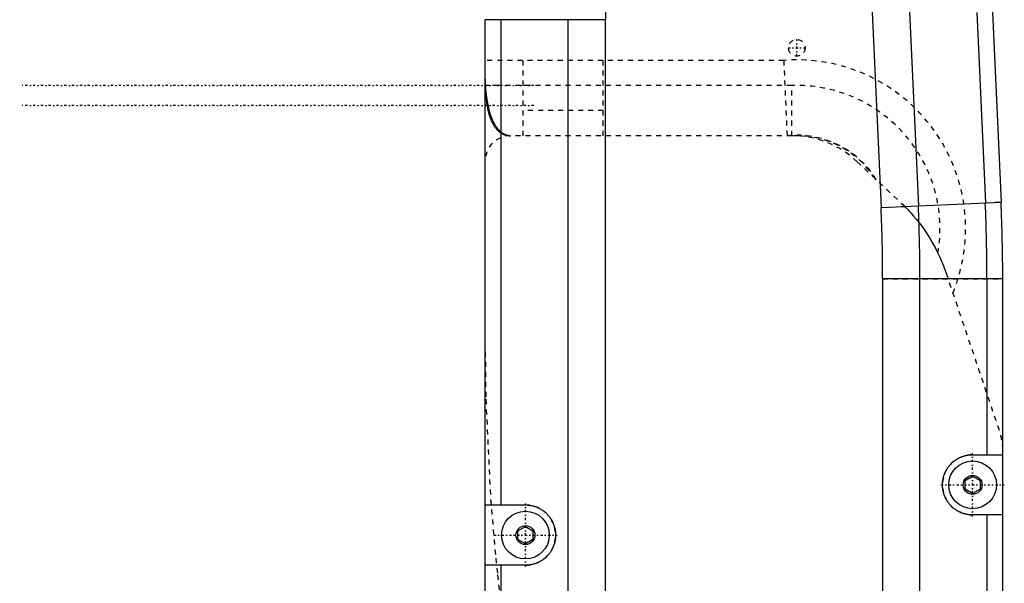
# Model space of a CAD drawing. Extents: x -152 to 484, y -5 to 754.
# Tile 8 of 14: x -67 to 129, y 442 to 555. Entities that reach past the tile are written whole.
import ezdxf

# ---------------------------------------------------------------- set-up
doc = ezdxf.new("R2010")
doc.units = 0
doc.linetypes.add('CENTER', pattern=[1.5, 0.45, -0.5, 0.05, -0.5])
doc.linetypes.add('DASHED', pattern=[2, 1, -1])
for name, color, linetype in [('AM_0', 7, 'CONTINUOUS'), ('AM_3', 7, 'DASHED'), ('AM_7', 7, 'CENTER')]:
    doc.layers.add(name, color=color, linetype=linetype)

msp = doc.modelspace()

# ---------------------------------------------------------------- linework, layer by layer
at = {"layer": 'AM_0', "color": 7, "linetype": 'CONTINUOUS'}
for p, q in [((104.87, 517.21), (101.22, 597.15)), ((112.29, 517.55), (108.71, 595.71)), ((128.75, 518.3), (125.36, 592.33)), ((49.9, 554.6), (26, 554.6)), ((26, 362.4), (26, 554.6)), ((29.14, 458), (29.14, 554.6)), ((42.48, 362.4), (42.48, 554.6)), ((49.9, 362.4), (49.9, 554.6)), ((125.61, 518.16), (123.88, 556)), ((104.78, 517.2), (128.75, 518.3)), ((129, 503), (105.09, 503)), ((105.1, 437.8), (105.1, 503)), ((112.52, 437.8), (112.52, 503)), ((125.86, 468), (125.86, 503)), ((129, 437.8), (129, 503)), ((123, 468), (129, 468)), ((121.5, 462.87), (123, 463.73)), ((121.5, 461.13), (121.5, 462.87)), ((123, 463.73), (124.5, 462.87)), ((124.5, 462.87), (124.5, 461.13)), ((123, 460.27), (121.5, 461.13)), ((124.5, 461.13), (123, 460.27)), ((26, 458), (34, 458)), ((129, 456), (123, 456)), ((125.86, 437.8), (125.86, 456)), ((32.5, 452.87), (34, 453.73)), ((32.5, 451.13), (32.5, 452.87)), ((34, 453.73), (35.5, 452.87)), ((35.5, 452.87), (35.5, 451.13)), ((34, 450.27), (32.5, 451.13)), ((35.5, 451.13), (34, 450.27)), ((34, 446), (26, 446)), ((29.14, 362.4), (29.14, 446))]:
    msp.add_line(p, q, dxfattribs=at)
for points in [[(123, 456, 0), (122.91, 456, 0), (122.74, 456.01, 0), (122.56, 456.02, 0), (122.48, 456.02, 0), (122.39, 456.03, 0), (122.22, 456.05, 0), (122.04, 456.08, 0), (121.87, 456.11, 0), (121.7, 456.14, 0), (121.53, 456.18, 0), (121.45, 456.2, 0), (121.36, 456.23, 0), (121.2, 456.28, 0), (121.03, 456.33, 0), (120.87, 456.39, 0), (120.7, 456.46, 0), (120.54, 456.53, 0), (120.46, 456.56, 0), (120.39, 456.6, 0), (120.23, 456.68, 0), (120.08, 456.76, 0), (120, 456.8, 0), (119.92, 456.85, 0), (119.78, 456.94, 0), (119.63, 457.04, 0), (119.56, 457.09, 0), (119.49, 457.14, 0), (119.35, 457.24, 0), (119.21, 457.35, 0), (119.08, 457.46, 0), (118.95, 457.58, 0), (118.82, 457.7, 0), (118.76, 457.76, 0), (118.7, 457.82, 0), (118.58, 457.95, 0), (118.46, 458.08, 0), (118.35, 458.21, 0), (118.24, 458.35, 0), (118.14, 458.49, 0), (118.09, 458.56, 0), (118.04, 458.63, 0), (117.94, 458.78, 0), (117.85, 458.92, 0), (117.76, 459.08, 0), (117.68, 459.23, 0), (117.6, 459.39, 0), (117.56, 459.46, 0), (117.53, 459.54, 0), (117.46, 459.7, 0), (117.39, 459.87, 0), (117.33, 460.03, 0), (117.28, 460.2, 0), (117.23, 460.36, 0), (117.2, 460.45, 0), (117.18, 460.53, 0), (117.14, 460.7, 0), (117.11, 460.87, 0), (117.08, 461.04, 0), (117.05, 461.22, 0), (117.03, 461.39, 0), (117.02, 461.48, 0), (117.02, 461.56, 0), (117.01, 461.74, 0), (117, 461.91, 0), (117, 462, 0), (117, 462.09, 0), (117.01, 462.26, 0), (117.02, 462.44, 0), (117.02, 462.52, 0), (117.03, 462.61, 0), (117.05, 462.78, 0), (117.08, 462.96, 0), (117.11, 463.13, 0), (117.14, 463.3, 0), (117.18, 463.47, 0), (117.2, 463.55, 0), (117.23, 463.64, 0), (117.28, 463.8, 0), (117.33, 463.97, 0), (117.39, 464.13, 0), (117.46, 464.3, 0), (117.53, 464.46, 0), (117.56, 464.54, 0), (117.6, 464.61, 0), (117.68, 464.77, 0), (117.76, 464.92, 0), (117.85, 465.08, 0), (117.94, 465.22, 0), (118.04, 465.37, 0), (118.09, 465.44, 0), (118.14, 465.51, 0), (118.24, 465.65, 0), (118.35, 465.79, 0), (118.46, 465.92, 0), (118.58, 466.05, 0), (118.7, 466.18, 0), (118.76, 466.24, 0), (118.82, 466.3, 0), (118.95, 466.42, 0), (119.08, 466.54, 0), (119.21, 466.65, 0), (119.35, 466.76, 0), (119.49, 466.86, 0), (119.56, 466.91, 0), (119.63, 466.96, 0), (119.78, 467.06, 0), (119.92, 467.15, 0), (120, 467.2, 0), (120.08, 467.24, 0), (120.23, 467.32, 0), (120.39, 467.4, 0), (120.46, 467.44, 0), (120.54, 467.47, 0), (120.7, 467.54, 0), (120.87, 467.61, 0), (121.03, 467.67, 0), (121.2, 467.72, 0), (121.36, 467.77, 0), (121.45, 467.8, 0), (121.53, 467.82, 0), (121.7, 467.86, 0), (121.87, 467.89, 0), (122.04, 467.92, 0), (122.22, 467.95, 0), (122.39, 467.97, 0), (122.48, 467.98, 0), (122.56, 467.98, 0), (122.74, 467.99, 0), (122.91, 468, 0), (123, 468, 0)], [(34, 458, 0), (34.09, 458, 0), (34.26, 457.99, 0), (34.44, 457.98, 0), (34.52, 457.98, 0), (34.61, 457.97, 0), (34.78, 457.95, 0), (34.96, 457.92, 0), (35.13, 457.89, 0), (35.3, 457.86, 0), (35.47, 457.82, 0), (35.55, 457.8, 0), (35.64, 457.77, 0), (35.8, 457.72, 0), (35.97, 457.67, 0), (36.13, 457.61, 0), (36.3, 457.54, 0), (36.46, 457.47, 0), (36.54, 457.44, 0), (36.61, 457.4, 0), (36.77, 457.32, 0), (36.92, 457.24, 0), (37, 457.2, 0), (37.08, 457.15, 0), (37.22, 457.06, 0), (37.37, 456.96, 0), (37.44, 456.91, 0), (37.51, 456.86, 0), (37.65, 456.76, 0), (37.79, 456.65, 0), (37.92, 456.54, 0), (38.05, 456.42, 0), (38.18, 456.3, 0), (38.24, 456.24, 0), (38.3, 456.18, 0), (38.42, 456.05, 0), (38.54, 455.92, 0), (38.65, 455.79, 0), (38.76, 455.65, 0), (38.86, 455.51, 0), (38.91, 455.44, 0), (38.96, 455.37, 0), (39.06, 455.22, 0), (39.15, 455.08, 0), (39.24, 454.92, 0), (39.32, 454.77, 0), (39.4, 454.61, 0), (39.44, 454.54, 0), (39.47, 454.46, 0), (39.54, 454.3, 0), (39.61, 454.13, 0), (39.67, 453.97, 0), (39.72, 453.8, 0), (39.77, 453.64, 0), (39.8, 453.55, 0), (39.82, 453.47, 0), (39.86, 453.3, 0), (39.89, 453.13, 0), (39.92, 452.96, 0), (39.95, 452.78, 0), (39.97, 452.61, 0), (39.98, 452.52, 0), (39.98, 452.44, 0), (39.99, 452.26, 0), (40, 452.09, 0), (40, 452, 0), (40, 451.91, 0), (39.99, 451.74, 0), (39.98, 451.56, 0), (39.98, 451.48, 0), (39.97, 451.39, 0), (39.95, 451.22, 0), (39.92, 451.04, 0), (39.89, 450.87, 0), (39.86, 450.7, 0), (39.82, 450.53, 0), (39.8, 450.45, 0), (39.77, 450.36, 0), (39.72, 450.2, 0), (39.67, 450.03, 0), (39.61, 449.87, 0), (39.54, 449.7, 0), (39.47, 449.54, 0), (39.44, 449.46, 0), (39.4, 449.39, 0), (39.32, 449.23, 0), (39.24, 449.08, 0), (39.15, 448.92, 0), (39.06, 448.78, 0), (38.96, 448.63, 0), (38.91, 448.56, 0), (38.86, 448.49, 0), (38.76, 448.35, 0), (38.65, 448.21, 0), (38.54, 448.08, 0), (38.42, 447.95, 0), (38.3, 447.82, 0), (38.24, 447.76, 0), (38.18, 447.7, 0), (38.05, 447.58, 0), (37.92, 447.46, 0), (37.79, 447.35, 0), (37.65, 447.24, 0), (37.51, 447.14, 0), (37.44, 447.09, 0), (37.37, 447.04, 0), (37.22, 446.94, 0), (37.08, 446.85, 0), (37, 446.8, 0), (36.92, 446.76, 0), (36.77, 446.68, 0), (36.61, 446.6, 0), (36.54, 446.56, 0), (36.46, 446.53, 0), (36.3, 446.46, 0), (36.13, 446.39, 0), (35.97, 446.33, 0), (35.8, 446.28, 0), (35.64, 446.23, 0), (35.55, 446.2, 0), (35.47, 446.18, 0), (35.3, 446.14, 0), (35.13, 446.11, 0), (34.96, 446.08, 0), (34.78, 446.05, 0), (34.61, 446.03, 0), (34.52, 446.02, 0), (34.44, 446.02, 0), (34.26, 446.01, 0), (34.09, 446, 0), (34, 446, 0)]]:
    msp.add_polyline3d(points, dxfattribs=at)
for centre, radius in [((123, 462), 4.75), ((123, 462), 1.88), ((34, 452), 4.75), ((34, 452), 1.88)]:
    msp.add_circle(centre, radius, dxfattribs=at)
for centre, radius, start, end in [((526, 554.6), 476.1, 174.5833, 180), ((-217.68, 503.01), 330.19, 359.9979, 2.5223), ((-217.68, 503.01), 343.53, 359.998, 2.5261), ((-217.68, 503.01), 346.67, 359.998, 2.5269), ((-217.68, 503.01), 322.77, 359.9978, 2.52)]:
    msp.add_arc(centre, radius, start, end, dxfattribs=at)
at = {"layer": 'AM_3', "color": 6, "linetype": 'DASHED'}
for p, q in [((85.41, 546.5), (26, 546.5)), ((33.5, 546.5), (33.5, 531.5)), ((49.5, 531.5), (49.5, 546.5)), ((85.41, 546.5), (86.07, 531.5)), ((26, 542.08), (26.01, 541.5)), ((87, 541.5), (26.01, 541.5)), ((87, 531.5), (87, 541.5)), ((49.5, 536.5), (33.5, 536.5)), ((87, 531.5), (31, 531.5)), ((100.03, 526.33), (108.82, 518.04)), ((104.78, 517.2), (112.19, 517.54)), ((125.51, 518.15), (128.65, 518.3)), ((117.72, 504.16), (128.42, 472.41)), ((105.09, 503), (128.99, 503))]:
    msp.add_line(p, q, dxfattribs=at)
for points in [[(31, 531.5, 0), (30.77, 531.51, 0), (30.5, 531.55, 0), (30.43, 531.57, 0), (30.35, 531.58, 0), (30.31, 531.59, 0), (30.28, 531.61, 0), (30.2, 531.63, 0), (30.12, 531.65, 0), (30.05, 531.68, 0), (29.97, 531.71, 0), (29.9, 531.75, 0), (29.86, 531.76, 0), (29.83, 531.78, 0), (29.75, 531.82, 0), (29.68, 531.86, 0), (29.64, 531.88, 0), (29.6, 531.9, 0), (29.53, 531.95, 0), (29.46, 531.99, 0), (29.42, 532.02, 0), (29.39, 532.04, 0), (29.32, 532.09, 0), (29.24, 532.15, 0), (29.17, 532.2, 0), (29.1, 532.26, 0), (29.03, 532.32, 0), (29, 532.35, 0), (28.96, 532.39, 0), (28.89, 532.45, 0), (28.83, 532.52, 0), (28.76, 532.59, 0), (28.69, 532.66, 0), (28.62, 532.74, 0), (28.59, 532.78, 0), (28.56, 532.81, 0), (28.49, 532.89, 0), (28.43, 532.98, 0), (28.36, 533.06, 0), (28.3, 533.15, 0), (28.24, 533.24, 0), (28.21, 533.28, 0), (28.17, 533.33, 0), (28.11, 533.42, 0), (28.05, 533.51, 0), (27.99, 533.61, 0), (27.93, 533.71, 0), (27.88, 533.81, 0), (27.85, 533.87, 0), (27.82, 533.92, 0), (27.76, 534.02, 0), (27.7, 534.13, 0), (27.65, 534.24, 0), (27.6, 534.36, 0), (27.54, 534.47, 0), (27.52, 534.53, 0), (27.49, 534.59, 0), (27.44, 534.71, 0), (27.39, 534.83, 0), (27.36, 534.89, 0), (27.34, 534.95, 0), (27.29, 535.08, 0), (27.24, 535.21, 0), (27.21, 535.27, 0), (27.19, 535.34, 0), (27.14, 535.47, 0), (27.1, 535.6, 0), (27.05, 535.74, 0), (27.01, 535.88, 0), (26.96, 536.02, 0), (26.94, 536.09, 0), (26.92, 536.16, 0), (26.88, 536.3, 0), (26.84, 536.45, 0), (26.8, 536.6, 0), (26.76, 536.75, 0), (26.72, 536.9, 0), (26.71, 536.97, 0), (26.69, 537.05, 0), (26.65, 537.21, 0), (26.62, 537.36, 0), (26.58, 537.52, 0), (26.55, 537.68, 0), (26.52, 537.84, 0), (26.5, 537.92, 0), (26.49, 538, 0), (26.46, 538.17, 0), (26.43, 538.34, 0), (26.4, 538.5, 0), (26.37, 538.67, 0), (26.35, 538.84, 0), (26.33, 538.93, 0), (26.32, 539.01, 0), (26.3, 539.19, 0), (26.27, 539.36, 0), (26.25, 539.54, 0), (26.23, 539.72, 0), (26.21, 539.9, 0), (26.2, 539.99, 0), (26.19, 540.08, 0), (26.17, 540.26, 0), (26.16, 540.44, 0), (26.15, 540.54, 0), (26.14, 540.63, 0), (26.12, 540.81, 0), (26.11, 541, 0), (26.1, 541.09, 0), (26.09, 541.19, 0), (26.08, 541.38, 0), (26.07, 541.57, 0), (26.06, 541.76, 0), (26.05, 541.95, 0), (26.04, 542.14, 0), (26.04, 542.24, 0), (26.03, 542.33, 0), (26.02, 542.53, 0), (26.02, 542.72, 0), (26.01, 542.92, 0), (26.01, 543.11, 0), (26.01, 543.31, 0), (26, 543.41, 0), (26, 543.51, 0), (26, 543.7, 0), (26, 543.9, 0), (26, 544, 0)], [(26.01, 541.5, 0), (26.01, 541.42, 0), (26.01, 541.27, 0), (26.01, 541.11, 0), (26.02, 541.04, 0), (26.02, 540.96, 0), (26.02, 540.81, 0), (26.03, 540.65, 0), (26.04, 540.5, 0), (26.04, 540.35, 0), (26.05, 540.19, 0), (26.06, 540.12, 0), (26.06, 540.04, 0), (26.07, 539.89, 0), (26.08, 539.74, 0), (26.09, 539.59, 0), (26.11, 539.44, 0), (26.12, 539.29, 0), (26.13, 539.21, 0), (26.13, 539.14, 0), (26.15, 538.99, 0), (26.16, 538.84, 0), (26.17, 538.77, 0), (26.18, 538.69, 0), (26.2, 538.54, 0), (26.22, 538.4, 0), (26.22, 538.32, 0), (26.23, 538.25, 0), (26.25, 538.11, 0), (26.27, 537.96, 0), (26.3, 537.82, 0), (26.32, 537.68, 0), (26.34, 537.54, 0), (26.35, 537.47, 0), (26.37, 537.4, 0), (26.39, 537.26, 0), (26.42, 537.13, 0), (26.44, 536.99, 0), (26.47, 536.86, 0), (26.5, 536.72, 0), (26.52, 536.66, 0), (26.53, 536.59, 0), (26.56, 536.46, 0), (26.59, 536.33, 0), (26.62, 536.2, 0), (26.66, 536.07, 0), (26.69, 535.95, 0), (26.71, 535.89, 0), (26.73, 535.82, 0), (26.76, 535.7, 0), (26.8, 535.58, 0), (26.84, 535.46, 0), (26.88, 535.34, 0), (26.92, 535.22, 0), (26.94, 535.16, 0), (26.96, 535.11, 0), (27, 534.99, 0), (27.05, 534.88, 0), (27.09, 534.77, 0), (27.13, 534.66, 0), (27.18, 534.56, 0), (27.2, 534.5, 0), (27.23, 534.45, 0), (27.27, 534.35, 0), (27.32, 534.25, 0), (27.35, 534.2, 0), (27.37, 534.15, 0), (27.42, 534.05, 0), (27.47, 533.95, 0), (27.5, 533.91, 0), (27.52, 533.86, 0), (27.58, 533.77, 0), (27.63, 533.67, 0), (27.68, 533.59, 0), (27.74, 533.5, 0), (27.8, 533.41, 0), (27.82, 533.37, 0), (27.85, 533.33, 0), (27.91, 533.25, 0), (27.97, 533.17, 0), (28.03, 533.09, 0), (28.09, 533.01, 0), (28.15, 532.94, 0), (28.18, 532.9, 0), (28.21, 532.86, 0), (28.27, 532.79, 0), (28.34, 532.72, 0), (28.4, 532.66, 0), (28.47, 532.59, 0), (28.53, 532.53, 0), (28.57, 532.5, 0), (28.6, 532.47, 0), (28.67, 532.41, 0), (28.73, 532.35, 0), (28.8, 532.3, 0), (28.87, 532.24, 0), (28.94, 532.19, 0), (28.97, 532.17, 0), (29.01, 532.14, 0), (29.08, 532.09, 0), (29.15, 532.05, 0), (29.22, 532, 0), (29.29, 531.96, 0), (29.36, 531.92, 0), (29.4, 531.9, 0), (29.44, 531.88, 0), (29.51, 531.85, 0), (29.58, 531.81, 0), (29.62, 531.8, 0), (29.66, 531.78, 0), (29.73, 531.75, 0), (29.81, 531.72, 0), (29.85, 531.7, 0), (29.88, 531.69, 0), (29.96, 531.67, 0), (30.04, 531.64, 0), (30.11, 531.62, 0), (30.19, 531.6, 0), (30.26, 531.58, 0), (30.3, 531.57, 0), (30.34, 531.57, 0), (30.42, 531.55, 0), (30.5, 531.54, 0), (30.57, 531.53, 0), (30.65, 531.52, 0), (30.73, 531.51, 0), (30.77, 531.51, 0), (30.81, 531.51, 0), (30.88, 531.5, 0), (30.96, 531.5, 0), (31, 531.5, 0)], [(108.82, 518.04, 0), (109.08, 517.8, 0), (109.6, 517.28, 0), (110.14, 516.73, 0), (110.41, 516.44, 0), (110.69, 516.14, 0), (111.24, 515.51, 0), (111.8, 514.85, 0), (112.36, 514.14, 0), (112.92, 513.4, 0), (113.48, 512.62, 0), (113.75, 512.22, 0), (114.01, 511.82, 0), (114.53, 510.99, 0), (115.04, 510.14, 0), (115.52, 509.27, 0), (115.97, 508.38, 0), (116.41, 507.47, 0), (116.61, 507.01, 0), (116.81, 506.55, 0), (117.2, 505.6, 0), (117.55, 504.65, 0), (117.72, 504.16, 0)], [(26, 488.5, 0), (26.11, 479.03, 0), (27.07, 459.11, 0), (28.09, 447.38, 0), (28.44, 444.08, 0), (28.82, 440.8, 0), (29.01, 439.18, 0), (29.22, 437.57, 0), (29.63, 434.38, 0), (30.07, 431.25, 0), (30.29, 429.7, 0)]]:
    msp.add_polyline3d(points, dxfattribs=at)
msp.add_circle((88, 549), 1.65, dxfattribs=at)
for centre, radius, start, end in [((88, 513), 33.6, 337.5775, 94.4216), ((88, 513), 28.5, 350.206, 92.0108), ((31, 526.5), 5, 90, 180), ((88, 513), 18.6, 31.5016, 95.944), ((87, 512.5), 19, 46.6907, 90), ((88, 513), 18.5, 32.6876, 91.5384), ((118, 468.9), 11, 0, 18.634), ((123, 462), 6, 90, 270), ((34, 452), 6, 270, 90)]:
    msp.add_arc(centre, radius, start, end, dxfattribs=at)
at = {"layer": 'AM_7', "color": 4, "linetype": 'CENTER'}
for p, q in [((88, 547.27), (88, 550.73)), ((86.27, 549), (89.73, 549)), ((35.65, 541.5), (-66.65, 541.5)), ((35.65, 537.5), (-66.65, 537.5)), ((123, 455.7), (123, 468.3)), ((116.7, 462), (129.3, 462)), ((34, 445.7), (34, 458.3)), ((27.7, 452), (40.3, 452))]:
    msp.add_line(p, q, dxfattribs=at)

doc.saveas('drawing.dxf')
